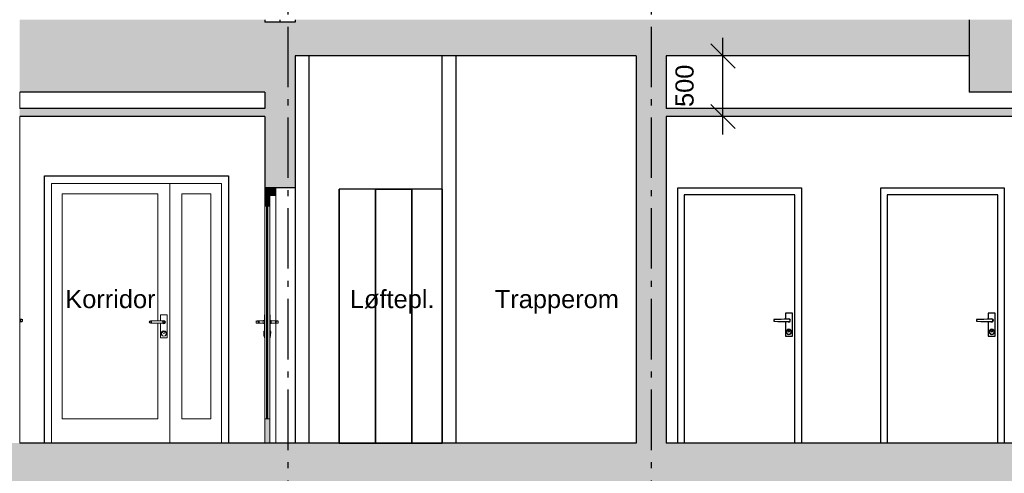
# Model space of a CAD drawing. Header units: millimetres. Extents: x 71327 to 340371, y 150071 to 223334.
# Tile 30 of 36: x 313847 to 321977, y 200784 to 204534. Entities that reach past the tile are written whole.
import ezdxf
from ezdxf.enums import TextEntityAlignment as Align

# ---------------------------------------------------------------- set-up
doc = ezdxf.new("R2010")
doc.units = ezdxf.units.MM
doc.header["$LTSCALE"] = 0.5
doc.header["$MEASUREMENT"] = 0
doc.linetypes.add('Akselinje', pattern=[1500, 1000, -200, 100, -200])
doc.linetypes.add('PLINE', pattern=[0])
doc.layers.add('234- Vinduer_ dører_ porter(Nye konstruksjoner)', color=7, linetype='Continuous', lineweight=0)
doc.layers.add('235- Utvendig kledning og overflate(Nye konstruksjoner)', color=7, linetype='Continuous', lineweight=0)
for name, color, linetype in [('24-- Innervegger (Skravur)(Nye konstruksjoner)', 7, 'Continuous'), ('24-- Innervegger(Nye konstruksjoner)', 7, 'Continuous'), ('244- Vinduer_ dører_ foldevegger(Nye konstruksjoner)', 7, 'Continuous'), ('25-- Dekker (Skravur)(Nye konstruksjoner)', 7, 'Continuous'), ('25-- Dekker(Nye konstruksjoner)', 7, 'Continuous'), ('251- Frittbærende dekker (Skravur)(Nye konstruksjoner)', 7, 'Continuous'), ('251- Frittbærende dekker(Nye konstruksjoner)', 7, 'Continuous'), ('252- Gulv på grunn_ bunnplate (Skravur)(Nye konstruksjoner)', 7, 'Continuous'), ('252- Gulv på grunn_ bunnplate(Nye konstruksjoner)', 7, 'Continuous'), ('257- Systemhimlinger (Skravur)(Nye konstruksjoner)', 7, 'Continuous'), ('257- Systemhimlinger(Nye konstruksjoner)', 7, 'Continuous'), ('315- Utstyr for sanitærinstallasjoner(Nye konstruksjoner)', 7, 'Continuous'), ('621- Heiser(Nye konstruksjoner)', 7, 'Continuous'), ('822- Modullinjer(Nye konstruksjoner)', 7, 'Continuous'), ('838- Annen tekst(Nye konstruksjoner)', 7, 'Continuous'), ('842-M___1_100 Målsetting bygning(Nye konstruksjoner)', 7, 'Continuous')]:
    doc.layers.add(name, color=color, linetype=linetype)
doc.styles.add('GENERATED_STYLE_1', font='arial.ttf')
doc.styles.add('GENERATED_STYLE_2', font='arial.ttf')
doc.dimstyles.new('GENERATED_STYLE__1', dxfattribs={"dimtxt": 150, "dimasz": 190, "dimexe": 0.18, "dimexo": 0.0625, "dimgap": 0, "dimtad": 1, "dimdec": 0, "dimzin": 0, "dimdsep": 46, "dimtxsty": 'GENERATED_STYLE_1', "dimblk": 'ARROWHEAD_6', "dimblk1": 'ARROWHEAD_6', "dimblk2": 'ARROWHEAD_6', "dimcen": 0.09, "dimse1": 1, "dimse2": 1, "dimclrd": 256, "dimclre": 256, "dimclrt": 256, "dimadec": 1, "dimazin": 0, "dimtfac": 1, "dimtdec": 4, "dimtmove": 0, "dimatfit": 3, "dimfxl": 1, "dimtolj": 1, "dimtzin": 0, "dimarcsym": 0})

# ---------------------------------------------------------------- blocks, each defined once
blk = doc.blocks.new('Standard grid marker[8]_2', base_point=(316061.2, 210675.8))
at = {"layer": '822- Modullinjer(Nye konstruksjoner)', "linetype": 'Akselinje'}
blk.add_line((316061.2, 210475.8), (316061.2, 194352), dxfattribs=at)
at = {"layer": '822- Modullinjer(Nye konstruksjoner)', "style": 'GENERATED_STYLE_2'}
for tag, p in [('AC_MarkerText_1_0', (316061.2, 211350.8)), ('AC_MarkerText_1_1', (316061.2, 193827))]:
    blk.add_attdef(tag, text='', height=350, rotation=360, dxfattribs=at).set_placement(p, align=Align.TOP_CENTER)
blk = doc.blocks.new('Standard grid marker[9]_2', base_point=(319061.2, 210675.8))
at = {"layer": '822- Modullinjer(Nye konstruksjoner)', "linetype": 'Akselinje'}
blk.add_line((319061.2, 210475.8), (319061.2, 194352), dxfattribs=at)
at = {"layer": '822- Modullinjer(Nye konstruksjoner)', "style": 'GENERATED_STYLE_2'}
for tag, p in [('AC_MarkerText_1_0', (319061.2, 211350.8)), ('AC_MarkerText_1_1', (319061.2, 193827))]:
    blk.add_attdef(tag, text='', height=350, rotation=360, dxfattribs=at).set_placement(p, align=Align.TOP_CENTER)
blk = doc.blocks.new('*D264', base_point=(150667.5, 123334))
at = {"layer": '842-M___1_100 Målsetting bygning(Nye konstruksjoner)', "linetype": 'PLINE'}
for p, q in [((319653.5, 204234), (319653.5, 204384)), ((319753.5, 204134), (319553.5, 204334)), ((319841, 204234), (319466, 204234)), ((319653.5, 203734), (319653.5, 204234)), ((319553.5, 203834), (319753.5, 203634)), ((319841, 203734), (319466, 203734)), ((319653.5, 203584), (319653.5, 203734))]:
    blk.add_line(p, q, dxfattribs=at)
at = {"layer": '842-M___1_100 Målsetting bygning(Nye konstruksjoner)', "insert": (319413.5, 203812.4), "char_height": 150, "attachment_point": 7, "rotation": 90, "style": 'GENERATED_STYLE_1'}
blk.add_mtext('\\A1;{\\pql;\\fArial|b0|i0|c0|p0;\\W1.000000;500}', dxfattribs=at)
blk = doc.blocks.new('ARROWHEAD_6')
at = {"linetype": 'Continuous'}
for p, q in [((-0.5, -0.5), (0.5, 0.5)), ((0, 0), (-1, 0))]:
    blk.add_line(p, q, dxfattribs=at)

msp = doc.modelspace()

# ---------------------------------------------------------------- hatches: boundary and pattern name
at = {"layer": '24-- Innervegger (Skravur)(Nye konstruksjoner)', "linetype": 'Continuous'}
for points in [[(316121.2, 204514), (315871.2, 204514), (315871.2, 203144), (316121.2, 203144)], [(319186.2, 204234), (318936.2, 204234), (318936.2, 201034), (319186.2, 201034)], [(315871.2, 203144), (315871.2, 203093), (315911.2, 203093), (315911.2, 203081), (315963.2, 203081), (315963.2, 203144)], [(315871.2, 202993), (315911.2, 202993), (315911.2, 203093), (315871.2, 203093)], [(315871.2, 201034), (315911.2, 201034), (315911.2, 201234), (315871.2, 201234)]]:
    msp.add_hatch(color=256, dxfattribs=at).paths.add_polyline_path(points)
at = {"layer": '25-- Dekker (Skravur)(Nye konstruksjoner)', "linetype": 'Continuous'}
for points in [[(313847.2, 203934), (315871.2, 203934), (315871.2, 204534), (313847.2, 204534)], [(333797.2, 204534), (321686.2, 204534), (321686.2, 203934), (333797.2, 203934)]]:
    msp.add_hatch(color=256, dxfattribs=at).paths.add_polyline_path(points)
at = {"layer": '251- Frittbærende dekker (Skravur)(Nye konstruksjoner)', "linetype": 'Continuous'}
msp.add_hatch(color=256, dxfattribs=at).paths.add_polyline_path([(316121.2, 204234), (321686.2, 204234), (321686.2, 204534), (316121.2, 204534)])
at = {"layer": '252- Gulv på grunn_ bunnplate (Skravur)(Nye konstruksjoner)', "linetype": 'Continuous'}
for points in [[(333847.2, 201034), (305755.2, 201034), (305755.2, 200884), (333847.2, 200884)], [(305755.2, 200684), (333847.2, 200684), (333847.2, 200884), (305755.2, 200884)]]:
    msp.add_hatch(color=256, dxfattribs=at).paths.add_polyline_path(points)
at = {"layer": '257- Systemhimlinger (Skravur)(Nye konstruksjoner)', "linetype": 'Continuous'}
for points in [[(313847.2, 203799), (313847.2, 203734), (315871.2, 203734), (315871.2, 203799)], [(319186.2, 203734), (323651.2, 203734), (323651.2, 203799), (319186.2, 203799)]]:
    msp.add_hatch(color=256, dxfattribs=at).paths.add_polyline_path(points)

# ---------------------------------------------------------------- linework, layer by layer
at = {"layer": '234- Vinduer_ dører_ porter(Nye konstruksjoner)', "linetype": 'PLINE'}
for p, q in [((314109.2, 203181), (314109.2, 201034)), ((315513.2, 203181), (314109.2, 203181)), ((315087.2, 203181), (315087.2, 201034)), ((315513.2, 201034), (315513.2, 203181)), ((314197.2, 201234), (314197.2, 203093)), ((314197.2, 203093), (314987.2, 203093)), ((314987.2, 203093), (314987.2, 202044)), ((315187.2, 203093), (315187.2, 201234)), ((315425.2, 203093), (315187.2, 203093)), ((315425.2, 201234), (315425.2, 203093)), ((315911.2, 203093), (315871.2, 203093)), ((315963.2, 203081), (315911.2, 203081)), ((315963.2, 203144), (315963.2, 203081)), ((315963.2, 202044), (315963.2, 203081)), ((315871.2, 202993), (315871.2, 201234)), ((315911.2, 202993), (315871.2, 202993)), ((315911.2, 202993), (315911.2, 201234)), ((314917.2, 202034), (314920.1, 202041.1)), ((314920.1, 202026.9), (314917.2, 202034)), ((314919.3, 202034), (314922.1, 202041.1)), ((314922.1, 202026.9), (314919.3, 202034)), ((314920.1, 202041.1), (314927.2, 202044)), ((314927.2, 202024), (314920.1, 202026.9)), ((314925.8, 202034), (314928, 202041.1)), ((314928, 202026.9), (314925.8, 202034)), ((314928.7, 202044), (314927.2, 202044)), ((314928.7, 202024), (314927.2, 202024)), ((314933.1, 202044), (314928.7, 202044)), ((314933.1, 202024), (314928.7, 202024)), ((314939.5, 202044), (314933.1, 202044)), ((314939.5, 202024), (314933.1, 202024)), ((314935.6, 202034), (314936.8, 202041.1)), ((314936.8, 202026.9), (314935.6, 202034)), ((314947.2, 202044), (314939.5, 202044)), ((314947.2, 202024), (314939.5, 202024)), ((315017.2, 202044), (314947.2, 202044)), ((315017.2, 202024), (314947.2, 202024)), ((314987.2, 202024), (314987.2, 201234)), ((315065.7, 202094), (315008.7, 202094)), ((315008.7, 202094), (315008.7, 202044)), ((315008.7, 202024), (315008.7, 201904)), ((315024.9, 202044), (315017.2, 202044)), ((315024.9, 202024), (315017.2, 202024)), ((315031.3, 202044), (315024.9, 202044)), ((315031.3, 202024), (315024.9, 202024)), ((315028.8, 202034), (315027.6, 202041.1)), ((315027.6, 202026.9), (315028.8, 202034)), ((315030.7, 202045.3), (315029.4, 202044)), ((315029.4, 202024), (315030.7, 202022.7)), ((315037.2, 202047), (315030.7, 202045.3)), ((315030.7, 202022.7), (315037.2, 202021)), ((315031.2, 202044.4), (315030.8, 202044)), ((315030.8, 202024), (315031.2, 202023.6)), ((315037.2, 202046), (315031.2, 202044.4)), ((315031.2, 202023.6), (315037.2, 202022)), ((315035.7, 202044), (315031.3, 202044)), ((315035.7, 202024), (315031.3, 202024)), ((315037.2, 202044), (315035.7, 202044)), ((315037.2, 202024), (315035.7, 202024)), ((315038.6, 202034), (315036.4, 202041.1)), ((315036.4, 202026.9), (315038.6, 202034)), ((315043.7, 202045.3), (315037.2, 202047)), ((315043.2, 202044.4), (315037.2, 202046)), ((315044.3, 202041.1), (315037.2, 202044)), ((315037.2, 202024), (315044.3, 202026.9)), ((315037.2, 202022), (315043.2, 202023.6)), ((315037.2, 202021), (315043.7, 202022.7)), ((315045.1, 202034), (315042.3, 202041.1)), ((315042.3, 202026.9), (315045.1, 202034)), ((315047.6, 202040), (315043.2, 202044.4)), ((315043.2, 202023.6), (315047.6, 202028)), ((315048.5, 202040.5), (315043.7, 202045.3)), ((315043.7, 202022.7), (315048.5, 202027.5)), ((315047.2, 202034), (315044.3, 202041.1)), ((315044.3, 202026.9), (315047.2, 202034)), ((315049.2, 202034), (315047.6, 202040)), ((315047.6, 202028), (315049.2, 202034)), ((315050.2, 202034), (315048.5, 202040.5)), ((315048.5, 202027.5), (315050.2, 202034)), ((315065.7, 201904), (315065.7, 202094)), ((315800.2, 202044), (315800.2, 202043.6)), ((315800.2, 202043.6), (315802.5, 202042.8)), ((315800.2, 202043.6), (315800.2, 202024.4)), ((315802.5, 202025.2), (315800.2, 202024.4)), ((315800.2, 202024.4), (315800.2, 202024)), ((315802.5, 202042.8), (315807.2, 202042)), ((315807.2, 202026), (315802.5, 202025.2)), ((315807.2, 202044), (315807.2, 202043.6)), ((315858.2, 202044), (315807.2, 202044)), ((315807.2, 202043.6), (315809.5, 202042.8)), ((315807.2, 202042), (315814.1, 202041.2)), ((315814.1, 202026.7), (315807.2, 202026)), ((315809.5, 202025.2), (315807.2, 202024.4)), ((315807.2, 202024.4), (315807.2, 202024)), ((315858.2, 202024), (315807.2, 202024)), ((315809.5, 202042.8), (315814, 202042)), ((315814, 202026), (315809.5, 202025.2)), ((315814, 202042), (315820.8, 202041.2)), ((315820.8, 202026.7), (315814, 202026)), ((315814.1, 202041.2), (315817.1, 202041)), ((315817.1, 202027), (315814.1, 202026.7)), ((315817.1, 202041), (315817.1, 202027)), ((315823.7, 202041), (315817.1, 202041)), ((315823.7, 202027), (315817.1, 202027)), ((315820.8, 202041.2), (315823.7, 202041)), ((315823.7, 202027), (315820.8, 202026.7)), ((315823.7, 202041), (315823.7, 202027)), ((315858.2, 202046), (315868.2, 202047)), ((315858.2, 202046), (315858.2, 202044.4)), ((315858.2, 202044.4), (315858.2, 202040)), ((315858.2, 202040), (315858.2, 202034)), ((315858.2, 202034), (315858.2, 202028)), ((315858.2, 202028), (315858.2, 202023.6)), ((315858.2, 202023.6), (315858.2, 202022)), ((315858.2, 202022), (315868.2, 202021)), ((315868.2, 202094), (315868.2, 201904)), ((315871.2, 202094), (315868.2, 202094)), ((315911.2, 202094), (315914.2, 202094)), ((315914.2, 202094), (315914.2, 201904)), ((315924.2, 202046), (315914.2, 202047)), ((315924.2, 202022), (315914.2, 202021)), ((315924.2, 202046), (315924.2, 202044.4)), ((315924.2, 202044.4), (315924.2, 202040)), ((315924.2, 202044), (315975.2, 202044)), ((315924.2, 202040), (315924.2, 202034)), ((315924.2, 202034), (315924.2, 202028)), ((315924.2, 202028), (315924.2, 202023.6)), ((315924.2, 202024), (315975.2, 202024)), ((315924.2, 202023.6), (315924.2, 202022)), ((315961.6, 202041.2), (315958.7, 202041)), ((315958.7, 202041), (315958.7, 202027)), ((315958.7, 202041), (315965.3, 202041)), ((315958.7, 202027), (315961.6, 202026.7)), ((315958.7, 202027), (315965.3, 202027)), ((315968.4, 202042), (315961.6, 202041.2)), ((315961.6, 202026.7), (315968.4, 202026)), ((315963.2, 201034), (315963.2, 202024)), ((315968.3, 202041.2), (315965.3, 202041)), ((315965.3, 202041), (315965.3, 202027)), ((315965.3, 202027), (315968.3, 202026.7)), ((315975.2, 202042), (315968.3, 202041.2)), ((315968.3, 202026.7), (315975.2, 202026)), ((315972.9, 202042.8), (315968.4, 202042)), ((315968.4, 202026), (315972.9, 202025.2)), ((315975.2, 202043.6), (315972.9, 202042.8)), ((315972.9, 202025.2), (315975.2, 202024.4)), ((315975.2, 202044), (315975.2, 202043.6)), ((315979.9, 202042.8), (315975.2, 202042)), ((315975.2, 202026), (315979.9, 202025.2)), ((315975.2, 202024.4), (315975.2, 202024)), ((315982.2, 202043.6), (315979.9, 202042.8)), ((315979.9, 202025.2), (315982.2, 202024.4)), ((315982.2, 202044), (315982.2, 202043.6)), ((315982.2, 202043.6), (315982.2, 202024.4)), ((315982.2, 202024.4), (315982.2, 202024)), ((315018.1, 201950), (315015.2, 201939)), ((315015.2, 201939), (315018.1, 201928)), ((315019.9, 201949), (315017.2, 201939)), ((315017.2, 201939), (315019.9, 201929)), ((315026.2, 201958), (315018.1, 201950)), ((315027.2, 201956.3), (315019.9, 201949)), ((315037.2, 201961), (315026.2, 201958)), ((315037.2, 201959), (315027.2, 201956.3)), ((315031.5, 201953.6), (315029.2, 201948)), ((315029.2, 201948), (315031.5, 201942.3)), ((315032.3, 201952.9), (315030.2, 201948)), ((315030.2, 201948), (315032.3, 201943)), ((315037.2, 201956), (315031.5, 201953.6)), ((315031.5, 201942.3), (315037.2, 201940)), ((315037.2, 201955), (315032.3, 201952.9)), ((315032.3, 201943), (315037.2, 201941)), ((315048.2, 201958), (315037.2, 201961)), ((315047.2, 201956.3), (315037.2, 201959)), ((315042.9, 201953.6), (315037.2, 201956)), ((315042.2, 201952.9), (315037.2, 201955)), ((315037.2, 201941), (315042.2, 201943)), ((315037.2, 201940), (315042.9, 201942.3)), ((315044.2, 201948), (315042.2, 201952.9)), ((315042.2, 201943), (315044.2, 201948)), ((315045.2, 201948), (315042.9, 201953.6)), ((315042.9, 201942.3), (315045.2, 201948)), ((315054.5, 201949), (315047.2, 201956.3)), ((315056.3, 201950), (315048.2, 201958)), ((315057.2, 201939), (315054.5, 201949)), ((315054.5, 201929), (315057.2, 201939)), ((315059.2, 201939), (315056.3, 201950)), ((315056.3, 201928), (315059.2, 201939)), ((315862.2, 201955), (315864.2, 201956)), ((315862.2, 201955), (315862.2, 201952.9)), ((315862.2, 201952.9), (315862.2, 201948)), ((315862.2, 201948), (315862.2, 201943)), ((315862.2, 201943), (315862.2, 201941)), ((315862.2, 201941), (315864.2, 201940)), ((315864.2, 201959), (315868.2, 201961)), ((315864.2, 201959), (315864.2, 201956.3)), ((315864.2, 201956.3), (315864.2, 201949)), ((315864.2, 201949), (315864.2, 201939)), ((315864.2, 201939), (315864.2, 201929)), ((315918.2, 201959), (315914.2, 201961)), ((315918.2, 201959), (315918.2, 201956.3)), ((315918.2, 201956.3), (315918.2, 201949)), ((315920.2, 201955), (315918.2, 201956)), ((315918.2, 201949), (315918.2, 201939)), ((315920.2, 201941), (315918.2, 201940)), ((315918.2, 201939), (315918.2, 201929)), ((315920.2, 201955), (315920.2, 201952.9)), ((315920.2, 201952.9), (315920.2, 201948)), ((315920.2, 201948), (315920.2, 201943)), ((315920.2, 201943), (315920.2, 201941)), ((315008.7, 201904), (315065.7, 201904)), ((315018.1, 201928), (315026.2, 201919.9)), ((315019.9, 201929), (315027.2, 201921.7)), ((315026.2, 201919.9), (315037.2, 201917)), ((315027.2, 201921.7), (315037.2, 201919)), ((315037.2, 201919), (315047.2, 201921.7)), ((315037.2, 201917), (315048.2, 201919.9)), ((315047.2, 201921.7), (315054.5, 201929)), ((315048.2, 201919.9), (315056.3, 201928)), ((315864.2, 201929), (315864.2, 201921.7)), ((315864.2, 201921.7), (315864.2, 201919)), ((315864.2, 201919), (315868.2, 201917)), ((315871.2, 201904), (315868.2, 201904)), ((315911.2, 201904), (315914.2, 201904)), ((315918.2, 201919), (315914.2, 201917)), ((315918.2, 201929), (315918.2, 201921.7)), ((315918.2, 201921.7), (315918.2, 201919)), ((314987.2, 201234), (314197.2, 201234)), ((315187.2, 201234), (315425.2, 201234)), ((315871.2, 201234), (315871.2, 201034)), ((315911.2, 201234), (315871.2, 201234)), ((315911.2, 201234), (315911.2, 201034))]:
    msp.add_line(p, q, dxfattribs=at)
at = {"layer": '234- Vinduer_ dører_ porter(Nye konstruksjoner)', "linetype": 'PLINE', "flags": 128}
for points in [[(315871.2, 203144), (315871.2, 203093), (315871.2, 202993)], [(315911.2, 203093), (315911.2, 203081), (315911.2, 202993)]]:
    msp.add_lwpolyline(points, dxfattribs=at)
at = {"layer": '235- Utvendig kledning og overflate(Nye konstruksjoner)', "linetype": 'PLINE'}
for p, q in [((313847.2, 203934), (313847.2, 203799)), ((313847.2, 203734), (313847.2, 201034))]:
    msp.add_line(p, q, dxfattribs=at)
at = {"layer": '24-- Innervegger(Nye konstruksjoner)', "linetype": 'PLINE'}
for p, q in [((316121.2, 204514), (315871.2, 204514)), ((315996.2, 204534), (315996.2, 204514)), ((316121.2, 204234), (316121.2, 203144)), ((317451.2, 201034), (317451.2, 204234)), ((318936.2, 204234), (318936.2, 201034)), ((319186.2, 204234), (319186.2, 203799)), ((315871.2, 203934), (315871.2, 203799)), ((315871.2, 203734), (315871.2, 203144)), ((319186.2, 203734), (319186.2, 201034))]:
    msp.add_line(p, q, dxfattribs=at)
at = {"layer": '24-- Innervegger(Nye konstruksjoner)', "linetype": 'PLINE', "flags": 128}
msp.add_lwpolyline([(316121.2, 203144), (315963.2, 203144), (315871.2, 203144)], dxfattribs=at)
at = {"layer": '244- Vinduer_ dører_ foldevegger(Nye konstruksjoner)', "linetype": 'PLINE'}
for p, q in [((314051.2, 203244), (315571.2, 203244)), ((314051.2, 201034), (314051.2, 203244)), ((315571.2, 203244), (315571.2, 201034)), ((316121.2, 203144), (316121.2, 201034)), ((319281.2, 203144), (320301.2, 203144)), ((319281.2, 203074), (319281.2, 203144)), ((320248.2, 203086), (319334.2, 203086)), ((319334.2, 203086), (319334.2, 201034)), ((320248.2, 201034), (320248.2, 203086)), ((320301.2, 203144), (320301.2, 203074)), ((320956.2, 203144), (321976.2, 203144)), ((320956.2, 203074), (320956.2, 203144)), ((321923.2, 203086), (321009.2, 203086)), ((321009.2, 203086), (321009.2, 201034)), ((321923.2, 201034), (321923.2, 203086)), ((321976.2, 203144), (321976.2, 203074)), ((319281.2, 201034), (319281.2, 203074)), ((320301.2, 203074), (320301.2, 201034)), ((320956.2, 201034), (320956.2, 203074)), ((321976.2, 203074), (321976.2, 201034)), ((315885.2, 202993), (315885.2, 201234)), ((315897.2, 201234), (315897.2, 202993)), ((320226.7, 202108), (320169.7, 202108)), ((320169.7, 202108), (320169.7, 202057.9)), ((320226.7, 201918), (320226.7, 202108)), ((321901.7, 202108), (321844.7, 202108)), ((321844.7, 202108), (321844.7, 202057.9)), ((321901.7, 201918), (321901.7, 202108)), ((313847.2, 202058), (313861.2, 202058)), ((313847.6, 202055.2), (313847.2, 202055.2)), ((313847.2, 202055), (313851.3, 202055)), ((313847.2, 202041), (313851.3, 202041)), ((313847.2, 202040.8), (313847.6, 202040.7)), ((313847.2, 202038), (313861.2, 202038)), ((313854.4, 202056), (313847.6, 202055.2)), ((313847.6, 202040.7), (313854.4, 202040)), ((313854.3, 202055.2), (313851.3, 202055)), ((313851.3, 202055), (313851.3, 202041)), ((313851.3, 202041), (313854.3, 202040.7)), ((313861.2, 202056), (313854.3, 202055.2)), ((313854.3, 202040.7), (313861.2, 202040)), ((313858.9, 202056.8), (313854.4, 202056)), ((313854.4, 202040), (313858.9, 202039.2)), ((313861.2, 202057.6), (313858.9, 202056.8)), ((313858.9, 202039.2), (313861.2, 202038.4)), ((313861.2, 202058), (313861.2, 202057.6)), ((313865.9, 202056.8), (313861.2, 202056)), ((313861.2, 202040), (313865.9, 202039.2)), ((313861.2, 202038.4), (313861.2, 202038)), ((313868.2, 202057.6), (313865.9, 202056.8)), ((313865.9, 202039.2), (313868.2, 202038.4)), ((313868.2, 202058), (313868.2, 202057.6)), ((313868.2, 202057.6), (313868.2, 202038.4)), ((313868.2, 202038.4), (313868.2, 202038)), ((320080.8, 202055.2), (320072.7, 202055)), ((320072.7, 202055), (320072.7, 202041)), ((320072.7, 202041), (320080.8, 202040.7)), ((320106.7, 202056), (320080.8, 202055.2)), ((320080.8, 202040.7), (320106.7, 202040)), ((320133.1, 202056.8), (320106.7, 202056)), ((320106.7, 202040), (320133.1, 202039.2)), ((320159.8, 202057.6), (320133.1, 202056.8)), ((320133.1, 202039.2), (320159.8, 202038.4)), ((320173.2, 202058), (320159.8, 202057.6)), ((320159.8, 202038.4), (320173.2, 202038)), ((320169.7, 202038.1), (320169.7, 201918)), ((320198.2, 202058), (320173.2, 202058)), ((320173.2, 202038), (320198.2, 202038)), ((320191.7, 202059.3), (320190.4, 202058)), ((320190.4, 202038), (320191.7, 202036.7)), ((320198.2, 202061), (320191.7, 202059.3)), ((320191.7, 202036.7), (320198.2, 202035)), ((320192.2, 202058.4), (320191.8, 202058)), ((320191.8, 202038), (320192.2, 202037.6)), ((320198.2, 202060), (320192.2, 202058.4)), ((320192.2, 202037.6), (320198.2, 202036)), ((320204.7, 202059.3), (320198.2, 202061)), ((320204.2, 202058.4), (320198.2, 202060)), ((320203.2, 202056.7), (320198.2, 202058)), ((320198.2, 202038), (320203.2, 202039.3)), ((320198.2, 202036), (320204.2, 202037.6)), ((320198.2, 202035), (320204.7, 202036.7)), ((320206.9, 202053), (320203.2, 202056.7)), ((320203.2, 202039.3), (320206.9, 202043)), ((320208.6, 202054), (320204.2, 202058.4)), ((320204.2, 202037.6), (320208.6, 202042)), ((320209.5, 202054.5), (320204.7, 202059.3)), ((320204.7, 202036.7), (320209.5, 202041.5)), ((320208.2, 202048), (320206.9, 202053)), ((320206.9, 202043), (320208.2, 202048)), ((320210.2, 202048), (320208.6, 202054)), ((320208.6, 202042), (320210.2, 202048)), ((320211.2, 202048), (320209.5, 202054.5)), ((320209.5, 202041.5), (320211.2, 202048)), ((321755.8, 202055.2), (321747.7, 202055)), ((321747.7, 202055), (321747.7, 202041)), ((321747.7, 202041), (321755.8, 202040.7)), ((321781.7, 202056), (321755.8, 202055.2)), ((321755.8, 202040.7), (321781.7, 202040)), ((321808.1, 202056.8), (321781.7, 202056)), ((321781.7, 202040), (321808.1, 202039.2)), ((321834.8, 202057.6), (321808.1, 202056.8)), ((321808.1, 202039.2), (321834.8, 202038.4)), ((321848.2, 202058), (321834.8, 202057.6)), ((321834.8, 202038.4), (321848.2, 202038)), ((321844.7, 202038.1), (321844.7, 201918)), ((321873.2, 202058), (321848.2, 202058)), ((321848.2, 202038), (321873.2, 202038)), ((321866.7, 202059.3), (321865.4, 202058)), ((321865.4, 202038), (321866.7, 202036.7)), ((321873.2, 202061), (321866.7, 202059.3)), ((321866.7, 202036.7), (321873.2, 202035)), ((321867.2, 202058.4), (321866.8, 202058)), ((321866.8, 202038), (321867.2, 202037.6)), ((321873.2, 202060), (321867.2, 202058.4)), ((321867.2, 202037.6), (321873.2, 202036)), ((321879.7, 202059.3), (321873.2, 202061)), ((321879.2, 202058.4), (321873.2, 202060)), ((321878.2, 202056.7), (321873.2, 202058)), ((321873.2, 202038), (321878.2, 202039.3)), ((321873.2, 202036), (321879.2, 202037.6)), ((321873.2, 202035), (321879.7, 202036.7)), ((321881.9, 202053), (321878.2, 202056.7)), ((321878.2, 202039.3), (321881.9, 202043)), ((321883.6, 202054), (321879.2, 202058.4)), ((321879.2, 202037.6), (321883.6, 202042)), ((321884.5, 202054.5), (321879.7, 202059.3)), ((321879.7, 202036.7), (321884.5, 202041.5)), ((321883.2, 202048), (321881.9, 202053)), ((321881.9, 202043), (321883.2, 202048)), ((321885.2, 202048), (321883.6, 202054)), ((321883.6, 202042), (321885.2, 202048)), ((321886.2, 202048), (321884.5, 202054.5)), ((321884.5, 202041.5), (321886.2, 202048)), ((320179.1, 201964), (320176.2, 201953)), ((320176.2, 201953), (320179.1, 201942)), ((320180.9, 201963), (320178.2, 201953)), ((320178.2, 201953), (320180.9, 201943)), ((320187.2, 201972), (320179.1, 201964)), ((320179.1, 201942), (320187.2, 201933.9)), ((320188.2, 201970.3), (320180.9, 201963)), ((320180.9, 201943), (320188.2, 201935.7)), ((320198.2, 201975), (320187.2, 201972)), ((320198.2, 201973), (320188.2, 201970.3)), ((320192.5, 201967.6), (320190.2, 201962)), ((320190.2, 201962), (320192.5, 201956.3)), ((320193.3, 201966.9), (320191.2, 201962)), ((320191.2, 201962), (320193.3, 201957)), ((320198.2, 201970), (320192.5, 201967.6)), ((320192.5, 201956.3), (320198.2, 201954)), ((320198.2, 201969), (320193.3, 201966.9)), ((320193.3, 201957), (320198.2, 201955)), ((320209.2, 201972), (320198.2, 201975)), ((320208.2, 201970.3), (320198.2, 201973)), ((320203.9, 201967.6), (320198.2, 201970)), ((320203.2, 201966.9), (320198.2, 201969)), ((320198.2, 201955), (320203.2, 201957)), ((320198.2, 201954), (320203.9, 201956.3)), ((320205.2, 201962), (320203.2, 201966.9)), ((320203.2, 201957), (320205.2, 201962)), ((320206.2, 201962), (320203.9, 201967.6)), ((320203.9, 201956.3), (320206.2, 201962)), ((320215.5, 201963), (320208.2, 201970.3)), ((320208.2, 201935.7), (320215.5, 201943)), ((320217.3, 201964), (320209.2, 201972)), ((320209.2, 201933.9), (320217.3, 201942)), ((320218.2, 201953), (320215.5, 201963)), ((320215.5, 201943), (320218.2, 201953)), ((320220.2, 201953), (320217.3, 201964)), ((320217.3, 201942), (320220.2, 201953)), ((321854.1, 201964), (321851.2, 201953)), ((321851.2, 201953), (321854.1, 201942)), ((321855.9, 201963), (321853.2, 201953)), ((321853.2, 201953), (321855.9, 201943)), ((321862.2, 201972), (321854.1, 201964)), ((321854.1, 201942), (321862.2, 201933.9)), ((321863.2, 201970.3), (321855.9, 201963)), ((321855.9, 201943), (321863.2, 201935.7)), ((321873.2, 201975), (321862.2, 201972)), ((321873.2, 201973), (321863.2, 201970.3)), ((321867.5, 201967.6), (321865.2, 201962)), ((321865.2, 201962), (321867.5, 201956.3)), ((321868.3, 201966.9), (321866.2, 201962)), ((321866.2, 201962), (321868.3, 201957)), ((321873.2, 201970), (321867.5, 201967.6)), ((321867.5, 201956.3), (321873.2, 201954)), ((321873.2, 201969), (321868.3, 201966.9)), ((321868.3, 201957), (321873.2, 201955)), ((321884.2, 201972), (321873.2, 201975)), ((321883.2, 201970.3), (321873.2, 201973)), ((321878.9, 201967.6), (321873.2, 201970)), ((321878.2, 201966.9), (321873.2, 201969)), ((321873.2, 201955), (321878.2, 201957)), ((321873.2, 201954), (321878.9, 201956.3)), ((321880.2, 201962), (321878.2, 201966.9)), ((321878.2, 201957), (321880.2, 201962)), ((321881.2, 201962), (321878.9, 201967.6)), ((321878.9, 201956.3), (321881.2, 201962)), ((321890.5, 201963), (321883.2, 201970.3)), ((321883.2, 201935.7), (321890.5, 201943)), ((321892.3, 201964), (321884.2, 201972)), ((321884.2, 201933.9), (321892.3, 201942)), ((321893.2, 201953), (321890.5, 201963)), ((321890.5, 201943), (321893.2, 201953)), ((321895.2, 201953), (321892.3, 201964)), ((321892.3, 201942), (321895.2, 201953)), ((320169.7, 201918), (320226.7, 201918)), ((320187.2, 201933.9), (320198.2, 201931)), ((320188.2, 201935.7), (320198.2, 201933)), ((320198.2, 201933), (320208.2, 201935.7)), ((320198.2, 201931), (320209.2, 201933.9)), ((321844.7, 201918), (321901.7, 201918)), ((321862.2, 201933.9), (321873.2, 201931)), ((321863.2, 201935.7), (321873.2, 201933)), ((321873.2, 201933), (321883.2, 201935.7)), ((321873.2, 201931), (321884.2, 201933.9))]:
    msp.add_line(p, q, dxfattribs=at)
at = {"layer": '25-- Dekker(Nye konstruksjoner)', "linetype": 'PLINE'}
for p, q in [((315871.2, 204534), (315871.2, 204514)), ((321686.2, 204534), (321686.2, 203934)), ((315871.2, 203934), (313847.2, 203934)), ((323651.2, 203934), (321686.2, 203934))]:
    msp.add_line(p, q, dxfattribs=at)
at = {"layer": '251- Frittbærende dekker(Nye konstruksjoner)', "linetype": 'PLINE'}
for p, q in [((316121.2, 204534), (316121.2, 204514)), ((321686.2, 204534), (321686.2, 204234)), ((318936.2, 204234), (316121.2, 204234)), ((321686.2, 204234), (319186.2, 204234))]:
    msp.add_line(p, q, dxfattribs=at)
at = {"layer": '252- Gulv på grunn_ bunnplate(Nye konstruksjoner)', "linetype": 'PLINE', "flags": 128}
for points in [[(318936.2, 201034), (315911.2, 201034), (315871.2, 201034), (313847.2, 201034)], [(327296.2, 201034), (323826.2, 201034), (323782.2, 201034), (323734.2, 201034), (319186.2, 201034)]]:
    msp.add_lwpolyline(points, dxfattribs=at)
at = {"layer": '257- Systemhimlinger(Nye konstruksjoner)', "linetype": 'PLINE'}
for p, q in [((315871.2, 203799), (313847.2, 203799)), ((315871.2, 203734), (313847.2, 203734)), ((323651.2, 203799), (319186.2, 203799)), ((323651.2, 203734), (319186.2, 203734))]:
    msp.add_line(p, q, dxfattribs=at)
at = {"layer": '315- Utstyr for sanitærinstallasjoner(Nye konstruksjoner)', "linetype": 'PLINE'}
for p, q in [((316786.2, 203134), (316486.3, 203134)), ((316486.3, 203134), (316486.3, 201034)), ((316786.2, 201034), (316786.2, 203134)), ((317086.1, 203134), (316786.2, 203134)), ((316786.2, 203134), (316786.2, 201034)), ((317086.1, 201034), (317086.1, 203134)), ((317336.1, 203134), (317086.1, 203134)), ((317086.1, 203134), (317086.1, 201034)), ((317336.1, 201034), (317336.1, 203134)), ((316486.3, 201034), (316786.2, 201034)), ((316786.2, 201034), (317086.1, 201034)), ((317086.1, 201034), (317336.1, 201034))]:
    msp.add_line(p, q, dxfattribs=at)
at = {"layer": '621- Heiser(Nye konstruksjoner)', "linetype": 'PLINE'}
for p, q in [((316236.3, 201034), (316236.3, 204234)), ((317336.1, 203134), (317336.1, 204234)), ((316486.3, 201034), (316486.3, 203134)), ((316786.2, 203134), (316486.3, 203134)), ((316786.2, 201034), (316786.2, 203134)), ((316786.2, 203134), (317086.1, 203134)), ((317086.1, 203134), (317086.1, 201034)), ((317336.1, 203134), (317086.1, 203134)), ((317336.1, 203134), (317336.1, 201034))]:
    msp.add_line(p, q, dxfattribs=at)

# ---------------------------------------------------------------- block references
at = {"layer": '822- Modullinjer(Nye konstruksjoner)', "linetype": 'PLINE'}
for name, p in [('Standard grid marker[8]_2', (316061.2, 210675.8)), ('Standard grid marker[9]_2', (319061.2, 210675.8))]:
    msp.add_blockref(name, p, dxfattribs=at)

# ---------------------------------------------------------------- texts
at = {"layer": '838- Annen tekst(Nye konstruksjoner)', "linetype": 'Continuous', "char_height": 150, "attachment_point": 1, "style": 'GENERATED_STYLE_1'}
for s, insert in [('\\A1;{\\pql;\\fArial|b0|i0|c0|p0;\\W1.000000;Korridor}', (314223.7, 202299.7)), ('\\A1;{\\pql;\\fArial|b0|i0|c0|p0;\\W1.000000;Løftepl.}', (316573.3, 202299.7)), ('\\A1;{\\pql;\\fArial|b0|i0|c0|p0;\\W1.000000;Trapperom}', (317769.8, 202299.7))]:
    msp.add_mtext(s, dxfattribs=dict(at, insert=insert))

# ---------------------------------------------------------------- dimensions: what is measured, and where the dimension line sits
at = {"layer": '842-M___1_100 Målsetting bygning(Nye konstruksjoner)', "linetype": 'Continuous'}
dim = msp.add_linear_dim(base=(319653.5, 204234), p1=(319186.2, 203734), p2=(319186.2, 204234), angle=90, dimstyle='GENERATED_STYLE__1', dxfattribs=at)
dim.commit()
dim.dimension.update_dxf_attribs({"geometry": '*D264', "text_midpoint": (319338.5, 203983.6), "dimtype": 160, "text_rotation": 90})

doc.saveas('drawing.dxf')
